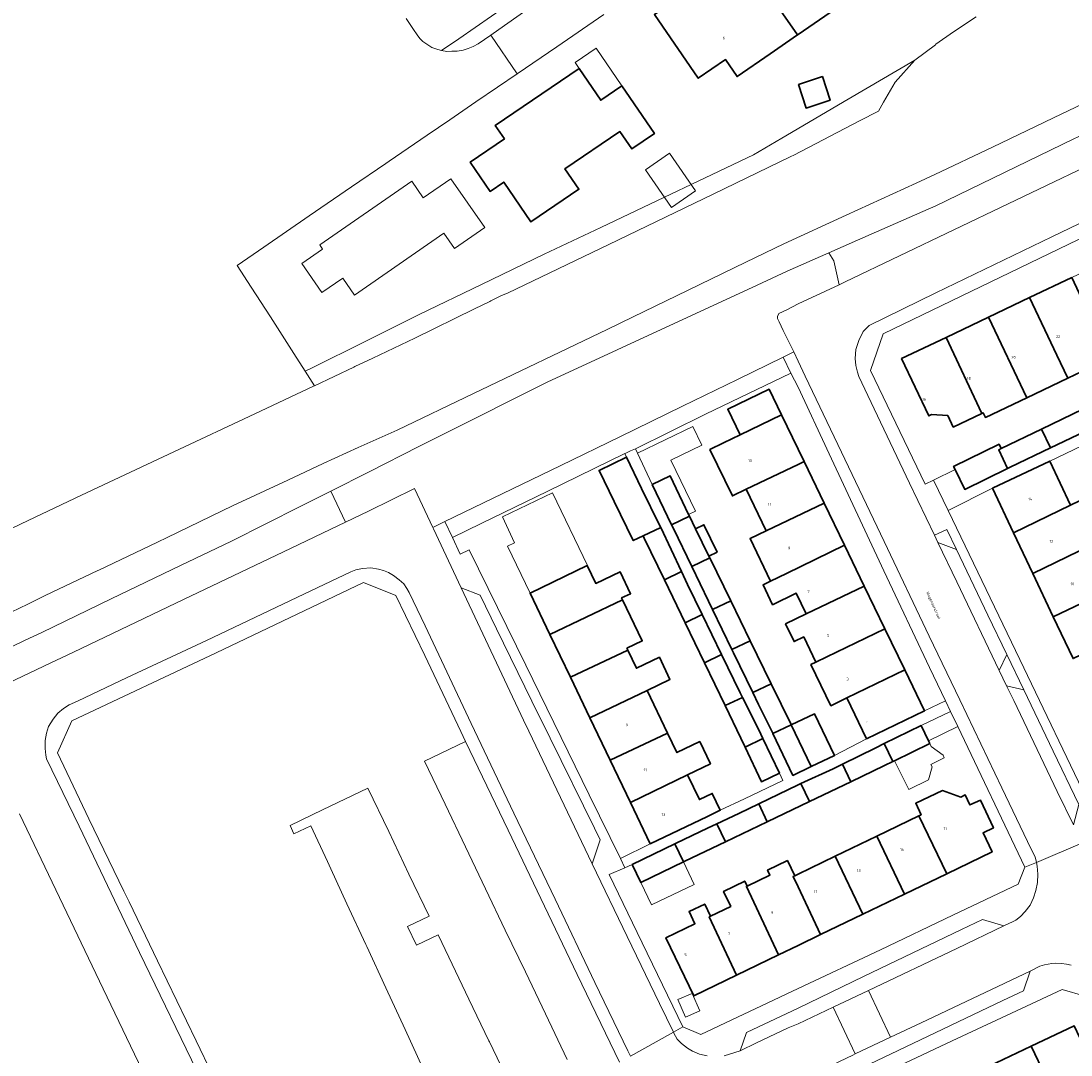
# Model space of a CAD drawing. Header units: metres. Extents: x 73718 to 76933, y 443658 to 446696.
# Tile 45 of 153: x 74399 to 74535, y 445512 to 445646. Entities that reach past the tile are written whole.
import ezdxf
from ezdxf.enums import TextEntityAlignment as Align

# ---------------------------------------------------------------- set-up
doc = ezdxf.new("R2010")
doc.units = ezdxf.units.M
for name, color, linetype, lineweight in [('B-WE-GR-BEPLANTING_CULTUUR_HEESTERS-GV', 90, 'Continuous', 18), ('B-WE-OG-BEBOUWING-GV', 7, 'Continuous', 35), ('B-WE-OG-BEBOUWING-T18', 10, 'Continuous', 18), ('B-WE-OG-BEBOUWING_LUIFEL-GV', 7, 'Continuous', 18), ('B-WE-OG-BEBOUWING_OVERBOUWING-GV', 7, 'Continuous', 18), ('B-WE-OG-TERREIN_BEGROEID-GV', 7, 'Continuous', 18), ('B-WE-OG-TERREIN_ERF-GV', 7, 'Continuous', 18), ('B-WE-OG-TERREIN_OEVER-GV', 7, 'Continuous', 18), ('B-WE-OG-TOPOGRAFIE-T18', 10, 'Continuous', 18), ('B-WE-OG-WATER_SLOOT-GV', 120, 'Continuous', 18), ('B-WE-VH-GESLOTENVERHARDING_ASFALT-GV', 10, 'Continuous', 18), ('B-WE-VH-OPENVERHARDING-GV', 30, 'Continuous', 18), ('B-WE-VH-OPENVERHARDING_BETONSTRAATSTEEN-GV', 30, 'Continuous', 18), ('B-WE-VH-OPENVERHARDING_STRAATBAKSTEEN-GV', 30, 'Continuous', 18), ('B-WE-VH-OPENVERHARDING_TEGEL-GV', 30, 'Continuous', 18)]:
    doc.layers.add(name, color=color, linetype=linetype, lineweight=lineweight)
doc.styles.add('NLCS-ISO-M200-T18', font='NLCS-ISO.ttf', dxfattribs={"height": 0.36})

msp = doc.modelspace()

# ---------------------------------------------------------------- linework, layer by layer
at = {"layer": 'B-WE-GR-BEPLANTING_CULTUUR_HEESTERS-GV', "flags": 128}
for points in [[(74439.369, 445585.067), (74441.283, 445581.043), (74444.243, 445582.462), (74450.236, 445585.391), (74452.602, 445580.346), (74454.157, 445581.097), (74460.338, 445584.083), (74469.202, 445588.375), (74476.858, 445592.107), (74485.01, 445596.093), (74492.122, 445599.544), (74498.067, 445602.455), (74498.495, 445602.664), (74499.448, 445603.148), (74498.976, 445604.101), (74498.061, 445605.916), (74497.539, 445607.032), (74497.347, 445607.477), (74497.335, 445607.706), (74497.498, 445608.099), (74498.528, 445608.596), (74500, 445609.373), (74505.322, 445611.843), (74504.636, 445614.954), (74503.997, 445615.986), (74498.565, 445613.594), (74494.674, 445611.797), (74485.596, 445607.604), (74476.517, 445603.41), (74467.439, 445599.217), (74462.01, 445596.481), (74459.164, 445595.046), (74450.806, 445590.833), (74444.333, 445587.57)], [(74517.711, 445579.318), (74518.145, 445578.407), (74518.147, 445578.406), (74520.559, 445577.466), (74519.305, 445580.082)], [(74526.086, 445561.775), (74527.06, 445559.778), (74529.289, 445559.273), (74527.089, 445563.852)]]:
    msp.add_lwpolyline(points, close=True, dxfattribs=at)
at = {"layer": 'B-WE-OG-BEBOUWING-GV', "flags": 128}
for points in [[(74499.947, 445644.282), (74500, 445644.319), (74504.868, 445647.666), (74502.674, 445650.857), (74507.889, 445654.443), (74509.132, 445652.636), (74513.835, 445655.87), (74512.592, 445657.677), (74507.503, 445665.077), (74500, 445659.918), (74497.349, 445658.095), (74499.873, 445654.424), (74494.904, 445651.007), (74495.567, 445650.043), (74495.809, 445650.209)], [(74499.947, 445644.282), (74495.809, 445650.209), (74495.567, 445650.043), (74492.977, 445648.262), (74492.28, 445649.276), (74491.841, 445648.974), (74489.436, 445652.472), (74481.364, 445646.921), (74487.052, 445638.649), (74490.572, 445641.069), (74492.082, 445638.874), (74496.369, 445641.822)], [(74461.895, 445630.781), (74457.455, 445627.76), (74460.037, 445623.965), (74461.815, 445625.174), (74465.329, 445620.006), (74471.556, 445624.24), (74469.751, 445626.895), (74476.871, 445631.736), (74478.447, 445629.478), (74481.355, 445631.456), (74477.14, 445637.652), (74474.403, 445635.79), (74471.595, 445639.918), (74460.714, 445632.517)], [(74500.042, 445637.845), (74501.042, 445634.778), (74504.162, 445635.796), (74503.162, 445638.862)], [(74540.461, 445602.309), (74539.033, 445605.31), (74535.529, 445612.774), (74530.051, 445610.168), (74533.591, 445602.721), (74535.018, 445599.72)], [(74533.591, 445602.721), (74530.051, 445610.168), (74524.69, 445607.618), (74529.662, 445597.173), (74535.018, 445599.72)], [(74519.218, 445605.015), (74523.842, 445595.143), (74524.016, 445595.226), (74524.303, 445594.623), (74529.662, 445597.173), (74524.69, 445607.618)], [(74519.218, 445605.015), (74513.426, 445602.26), (74516.968, 445594.814), (74517.328, 445594.985), (74519.422, 445594.876), (74520.134, 445593.379), (74523.842, 445595.143)], [(74497.841, 445594.958), (74496.237, 445598.28), (74490.881, 445595.693), (74492.486, 445592.371)], [(74531.598, 445593.106), (74532.762, 445590.661), (74538.103, 445593.23), (74536.941, 445595.675)], [(74488.569, 445590.48), (74491.485, 445584.443), (74493.248, 445585.294), (74500, 445588.524), (74500.771, 445588.893), (74500, 445590.488), (74497.841, 445594.958), (74492.486, 445592.371), (74490.332, 445591.331)], [(74531.598, 445593.106), (74526.349, 445590.581), (74526.047, 445590.436), (74527.196, 445587.983), (74527.531, 445588.145), (74532.762, 445590.661)], [(74526.349, 445590.581), (74526.081, 445591.132), (74520.182, 445588.268), (74520.385, 445587.85), (74521.632, 445585.281), (74527.196, 445587.983), (74526.047, 445590.436)], [(74482.075, 445580.557), (74479.682, 445585.412), (74477.741, 445589.472), (74474.19, 445587.754), (74476.144, 445583.716), (74478.607, 445578.626), (74479.918, 445579.246), (74479.92, 445579.247), (74482.187, 445580.319)], [(74493.248, 445585.294), (74495.858, 445579.891), (74503.374, 445583.503), (74500.771, 445588.893), (74500, 445588.524)], [(74525.209, 445585.431), (74527.944, 445579.658), (74535.363, 445583.246), (74532.656, 445588.959)], [(74481.069, 445585.935), (74483.596, 445580.677), (74485.919, 445581.788), (74485.804, 445582.028), (74483.39, 445587.05)], [(74496.441, 445573.366), (74498.519, 445574.382), (74506.01, 445578.046), (74503.374, 445583.503), (74495.858, 445579.891), (74493.773, 445578.889)], [(74537.879, 445577.934), (74540.216, 445579.051), (74539.982, 445580.278), (74538.586, 445583.211), (74537.694, 445584.374), (74535.363, 445583.246), (74527.944, 445579.658), (74530.445, 445574.38)], [(74486.219, 445575.258), (74488.553, 445576.38), (74488.438, 445576.616), (74486.704, 445580.17), (74485.919, 445581.788), (74483.596, 445580.677), (74483.831, 445580.188)], [(74489.522, 445577.145), (74487.789, 445580.699), (74486.704, 445580.17), (74488.438, 445576.616)], [(74482.664, 445573.554), (74484.884, 445574.617), (74482.187, 445580.319), (74479.92, 445579.247), (74480.051, 445578.971)], [(74496.441, 445573.366), (74495.46, 445572.886), (74496.701, 445570.317), (74499.771, 445571.79), (74501.062, 445569.117), (74508.58, 445572.725), (74506.01, 445578.046), (74498.519, 445574.382)], [(74540.549, 445572.297), (74537.879, 445577.934), (74530.445, 445574.38), (74533.113, 445568.748)], [(74472.64, 445575.399), (74465.225, 445571.825), (74467.804, 445566.44), (74477.223, 445570.949), (74477.109, 445571.188), (74478.264, 445571.741), (74476.895, 445574.58), (74473.753, 445573.075), (74472.649, 445575.38)], [(74491.259, 445570.831), (74488.553, 445576.38), (74486.219, 445575.258), (74488.392, 445570.772), (74488.917, 445569.685)], [(74485.352, 445567.979), (74487.57, 445569.035), (74485.671, 445572.953), (74484.884, 445574.617), (74482.664, 445573.554)], [(74502.324, 445562.863), (74503.751, 445563.551), (74511.263, 445567.172), (74508.58, 445572.725), (74501.062, 445569.117), (74498.373, 445567.818), (74499.479, 445565.53), (74500.741, 445566.14)], [(74533.113, 445568.748), (74535.681, 445563.328), (74543.116, 445566.879), (74541.845, 445569.54), (74540.549, 445572.297)], [(74477.894, 445564.429), (74477.786, 445564.654), (74479.784, 445565.605), (74477.223, 445570.949), (74467.804, 445566.44), (74470.461, 445560.892)], [(74491.259, 445570.831), (74488.917, 445569.685), (74491.423, 445564.49), (74493.795, 445565.629)], [(74487.861, 445562.778), (74490.085, 445563.847), (74487.57, 445569.035), (74485.352, 445567.979)], [(74506.33, 445558.211), (74513.839, 445561.839), (74511.263, 445567.172), (74503.751, 445563.551), (74502.324, 445562.863), (74501.672, 445562.549), (74504.252, 445557.207)], [(74496.51, 445560.061), (74493.795, 445565.629), (74491.423, 445564.49), (74491.633, 445564.057), (74494.117, 445558.908)], [(74477.894, 445564.429), (74470.461, 445560.892), (74472.985, 445555.622), (74480.403, 445559.19), (74483.379, 445560.621), (74482.002, 445563.496), (74479.024, 445562.07)], [(74487.861, 445562.778), (74490.546, 445557.21), (74492.796, 445558.275), (74492.495, 445558.876), (74490.085, 445563.847)], [(74513.839, 445561.839), (74506.33, 445558.211), (74508.893, 445552.905), (74516.402, 445556.532)], [(74475.613, 445550.135), (74483.052, 445553.659), (74480.403, 445559.19), (74472.985, 445555.622)], [(74496.742, 445553.579), (74499.113, 445554.724), (74499.099, 445554.753), (74496.51, 445560.061), (74494.117, 445558.908), (74494.873, 445557.342), (74496.723, 445553.618)], [(74490.546, 445557.21), (74492.591, 445552.97), (74493.127, 445551.833), (74495.436, 445552.948), (74494.902, 445554.065), (74492.796, 445558.275)], [(74499.113, 445554.724), (74501.707, 445549.297), (74504.72, 445550.737), (74502.126, 445556.164)], [(74501.707, 445549.297), (74499.113, 445554.724), (74496.742, 445553.579), (74499.331, 445548.162)], [(74485.655, 445548.225), (74488.628, 445549.661), (74487.251, 445552.536), (74484.273, 445551.11), (74483.052, 445553.659), (74475.613, 445550.135), (74478.242, 445544.646)], [(74511.18, 445552.286), (74512.3, 445549.957), (74512.523, 445550.066), (74517.089, 445552.291), (74516.917, 445552.644), (74515.956, 445554.614)], [(74495.436, 445552.948), (74493.127, 445551.833), (74495.252, 445547.321), (74497.588, 445548.442)], [(74505.774, 445549.623), (74506.859, 445547.34), (74511.213, 445549.427), (74512.3, 445549.957), (74511.18, 445552.286), (74510.08, 445551.75)], [(74500.35, 445547.094), (74501.463, 445544.753), (74506.859, 445547.34), (74505.774, 445549.623), (74504.533, 445549.01)], [(74485.655, 445548.225), (74478.242, 445544.646), (74480.813, 445539.278), (74488.237, 445542.834), (74489.9, 445543.632), (74488.858, 445545.807), (74487.195, 445545.01)], [(74500.35, 445547.094), (74500, 445546.934), (74494.898, 445544.467), (74496, 445542.135), (74501.463, 445544.753)], [(74515.683, 445542.917), (74519.301, 445535.391), (74525.175, 445538.223), (74524.01, 445540.699), (74525.355, 445541.332), (74523.653, 445544.951), (74522.308, 445544.319), (74521.7, 445545.612), (74521.139, 445545.348), (74518.761, 445546.178), (74515.266, 445544.535), (74515.963, 445543.052)], [(74489.469, 445541.861), (74490.565, 445539.53), (74496, 445542.135), (74494.898, 445544.467), (74492.334, 445543.227)], [(74510.216, 445540.28), (74513.802, 445532.738), (74519.301, 445535.391), (74515.683, 445542.917)], [(74484.019, 445539.261), (74485.12, 445536.92), (74485.312, 445537.012), (74490.565, 445539.53), (74489.469, 445541.861), (74488.262, 445541.285), (74484.19, 445539.343)], [(74508.408, 445530.136), (74513.802, 445532.738), (74510.216, 445540.28), (74504.824, 445537.678)], [(74478.465, 445536.588), (74479.587, 445534.257), (74485.12, 445536.92), (74484.019, 445539.261)], [(74493.394, 445533.789), (74493.288, 445533.739), (74497.465, 445524.856), (74500, 445526.079), (74502.924, 445527.49), (74500, 445533.675), (74499.355, 445535.04), (74499.56, 445535.139), (74498.616, 445537.096), (74496.043, 445535.855), (74496.351, 445535.216)], [(74508.408, 445530.136), (74504.824, 445537.678), (74500, 445535.351), (74499.56, 445535.139), (74499.355, 445535.04), (74500, 445533.675), (74502.924, 445527.49)], [(74493.394, 445533.789), (74493.085, 445534.428), (74490.327, 445533.097), (74491.272, 445531.14), (74488.647, 445529.873), (74488.474, 445529.79), (74492.03, 445522.234), (74497.465, 445524.856), (74493.288, 445533.739)], [(74492.03, 445522.234), (74488.474, 445529.79), (74488.647, 445529.873), (74487.884, 445531.455), (74485.86, 445530.478), (74486.623, 445528.897), (74482.861, 445527.082), (74486.49, 445519.561)], [(74530.255, 445512.997), (74533.959, 445505.225), (74539.505, 445507.847), (74535.826, 445515.63)], [(74528.519, 445502.654), (74533.959, 445505.225), (74530.255, 445512.997), (74524.816, 445510.425)]]:
    msp.add_lwpolyline(points, close=True, dxfattribs=at)
at = {"layer": 'B-WE-OG-BEBOUWING_LUIFEL-GV', "flags": 128}
for points in [[(74473.801, 445642.56), (74471.064, 445640.699), (74471.595, 445639.918), (74474.403, 445635.79), (74477.14, 445637.652)], [(74481.069, 445585.935), (74483.39, 445587.05), (74485.804, 445582.028), (74486.697, 445582.457), (74483.511, 445589.085), (74487.504, 445591.004), (74486.325, 445593.456), (74479.154, 445590.004)], [(74520.735, 445554.506), (74519.789, 445556.445), (74515.956, 445554.614), (74516.917, 445552.644)], [(74514.352, 445546.312), (74516.916, 445547.592), (74517.38, 445549.272), (74517.226, 445549.579), (74518.973, 445550.454), (74518.809, 445550.78), (74517.274, 445551.912), (74517.088, 445552.292), (74512.523, 445550.066)], [(74479.587, 445534.257), (74480.989, 445531.345), (74486.522, 445534.008), (74485.12, 445536.92)]]:
    msp.add_lwpolyline(points, close=True, dxfattribs=at)
at = {"layer": 'B-WE-OG-BEBOUWING_OVERBOUWING-GV', "flags": 128}
for points in [[(74483.303, 445628.93), (74480.185, 445626.755), (74483.595, 445621.867), (74486.713, 445624.042)], [(74486.277, 445519.863), (74484.413, 445519.049), (74485.406, 445516.777), (74487.27, 445517.591)]]:
    msp.add_lwpolyline(points, close=True, dxfattribs=at)
at = {"layer": 'B-WE-OG-TERREIN_BEGROEID-GV', "flags": 128}
msp.add_lwpolyline([(74503.997, 445615.986), (74504.636, 445614.954), (74505.322, 445611.843), (74506.116, 445612.211), (74527.267, 445622.33), (74542.259, 445629.537), (74554.755, 445635.517), (74554.578, 445636.778), (74554.818, 445638.27), (74556.197, 445639.668), (74555.244, 445639.256), (74546.066, 445635.285), (74536.888, 445631.314), (74535.788, 445630.781), (74526.788, 445626.42), (74517.789, 445622.06), (74516.869, 445621.655), (74507.717, 445617.624)], close=True, dxfattribs=at)
at = {"layer": 'B-WE-OG-TERREIN_ERF-GV', "flags": 128}
for points in [[(74499.947, 445644.282), (74496.369, 445641.822), (74492.082, 445638.874), (74490.572, 445641.069), (74487.052, 445638.649), (74481.364, 445646.921), (74489.436, 445652.472), (74491.841, 445648.974), (74492.28, 445649.276), (74492.977, 445648.262), (74495.567, 445650.043), (74494.904, 445651.007), (74499.873, 445654.424), (74497.349, 445658.095), (74500, 445659.918), (74507.503, 445665.077), (74512.592, 445657.677), (74513.835, 445655.87), (74509.132, 445652.636), (74507.889, 445654.443), (74502.674, 445650.857), (74504.868, 445647.666), (74500, 445644.319)], [(74477.14, 445637.652), (74481.355, 445631.456), (74478.447, 445629.478), (74476.871, 445631.736), (74469.751, 445626.895), (74471.556, 445624.24), (74465.329, 445620.006), (74461.815, 445625.174), (74460.037, 445623.965), (74457.455, 445627.76), (74461.895, 445630.781), (74460.714, 445632.517), (74471.595, 445639.918), (74474.403, 445635.79)], [(74500.042, 445637.845), (74503.162, 445638.862), (74504.162, 445635.796), (74501.042, 445634.778)], [(74440.92, 445612.709), (74438.207, 445610.83), (74435.594, 445614.603), (74438.307, 445616.482), (74437.931, 445617.025), (74449.87, 445625.289), (74451.372, 445623.119), (74454.963, 445625.605), (74459.349, 445619.269), (74455.414, 445616.545), (74454.037, 445618.535), (74442.446, 445610.506)], [(74553.264, 445603.527), (74553.045, 445603.988), (74558.746, 445606.703), (74558.975, 445606.222), (74562.802, 445608.016), (74554.123, 445626.277), (74511.029, 445605.456), (74509.395, 445600.693), (74516.471, 445585.961), (74517.568, 445586.49), (74520.385, 445587.85), (74520.182, 445588.268), (74526.081, 445591.132), (74526.349, 445590.581), (74531.598, 445593.106), (74536.941, 445595.675), (74542.337, 445598.271), (74547.783, 445600.891)], [(74535.018, 445599.72), (74529.662, 445597.173), (74524.303, 445594.623), (74524.016, 445595.226), (74523.842, 445595.143), (74520.134, 445593.379), (74519.422, 445594.876), (74517.328, 445594.985), (74516.968, 445594.814), (74513.426, 445602.26), (74519.218, 445605.015), (74524.69, 445607.618), (74530.051, 445610.168), (74535.529, 445612.774), (74540.895, 445615.327), (74546.439, 445617.964), (74552.275, 445620.74), (74555.817, 445613.294), (74549.989, 445610.522), (74544.446, 445607.885), (74539.033, 445605.31), (74540.461, 445602.309)], [(74478.892, 445590.56), (74479.154, 445590.004), (74481.069, 445585.935), (74483.39, 445587.05), (74485.804, 445582.028), (74485.919, 445581.788), (74486.704, 445580.17), (74487.789, 445580.699), (74489.522, 445577.145), (74488.438, 445576.616), (74488.553, 445576.38), (74491.259, 445570.831), (74493.795, 445565.629), (74496.51, 445560.061), (74499.099, 445554.753), (74499.113, 445554.724), (74502.126, 445556.164), (74504.72, 445550.737), (74508.893, 445552.905), (74506.33, 445558.211), (74504.252, 445557.207), (74501.672, 445562.549), (74502.324, 445562.863), (74500.741, 445566.14), (74499.479, 445565.53), (74498.373, 445567.818), (74501.062, 445569.117), (74499.771, 445571.79), (74496.701, 445570.317), (74495.46, 445572.886), (74496.441, 445573.366), (74493.773, 445578.889), (74495.858, 445579.891), (74493.248, 445585.294), (74491.485, 445584.443), (74488.569, 445590.48), (74490.332, 445591.331), (74492.486, 445592.371), (74490.881, 445595.693), (74496.237, 445598.28), (74497.841, 445594.958), (74500, 445590.488), (74500.771, 445588.893), (74503.374, 445583.503), (74506.01, 445578.046), (74508.58, 445572.725), (74511.263, 445567.172), (74513.839, 445561.839), (74516.402, 445556.532), (74519.116, 445557.83), (74517.058, 445562.161), (74511.125, 445574.694), (74504.021, 445589.881), (74500, 445598.547), (74499.082, 445600.379), (74487.997, 445595.031)], [(74476.968, 445537.39), (74480.813, 445539.278), (74478.242, 445544.646), (74475.613, 445550.135), (74472.985, 445555.622), (74470.461, 445560.892), (74467.804, 445566.44), (74465.225, 445571.825), (74462.308, 445577.915), (74463.197, 445578.341), (74461.641, 445581.717), (74468.12, 445584.82), (74472.666, 445575.389), (74472.649, 445575.38), (74473.753, 445573.075), (74476.895, 445574.58), (74478.264, 445571.741), (74477.109, 445571.188), (74477.223, 445570.949), (74479.784, 445565.605), (74477.786, 445564.654), (74477.894, 445564.429), (74479.024, 445562.07), (74482.002, 445563.496), (74483.379, 445560.621), (74480.403, 445559.19), (74483.052, 445553.659), (74484.273, 445551.11), (74487.251, 445552.536), (74488.628, 445549.661), (74485.655, 445548.225), (74487.195, 445545.01), (74488.858, 445545.807), (74489.9, 445543.632), (74493.031, 445545.134), (74498.02, 445547.501), (74497.588, 445548.442), (74495.252, 445547.321), (74493.127, 445551.833), (74492.591, 445552.97), (74490.546, 445557.21), (74487.861, 445562.778), (74485.352, 445567.979), (74482.664, 445573.554), (74480.051, 445578.971), (74479.92, 445579.247), (74479.918, 445579.246), (74478.607, 445578.626), (74476.144, 445583.716), (74474.19, 445587.754), (74477.741, 445589.472), (74477.522, 445589.93), (74467.54, 445585.045), (74458.868, 445580.843), (74455.147, 445579.048), (74456.153, 445576.852), (74457.322, 445577.424), (74464.668, 445562.46), (74472.906, 445545.653)], [(74485.059, 445515.504), (74487.384, 445514.503), (74500, 445520.501), (74510.695, 445525.515), (74520.096, 445530.015), (74528.57, 445534.02), (74529.433, 445536.229), (74520.735, 445554.506), (74519.789, 445556.445), (74515.956, 445554.614), (74516.917, 445552.644), (74517.089, 445552.291), (74512.523, 445550.066), (74512.3, 445549.957), (74511.213, 445549.427), (74506.859, 445547.34), (74501.463, 445544.753), (74496, 445542.135), (74490.565, 445539.53), (74485.312, 445537.012), (74485.12, 445536.92), (74479.587, 445534.257), (74478.465, 445536.588), (74477.51, 445536.165), (74475.509, 445535.28), (74479.138, 445527.777)], [(74492.03, 445522.234), (74486.49, 445519.561), (74482.861, 445527.082), (74486.623, 445528.897), (74485.86, 445530.478), (74487.884, 445531.455), (74488.647, 445529.873), (74491.272, 445531.14), (74490.327, 445533.097), (74493.085, 445534.428), (74493.394, 445533.789), (74496.351, 445535.216), (74496.043, 445535.855), (74498.616, 445537.096), (74499.56, 445535.139), (74500, 445535.351), (74504.824, 445537.678), (74510.216, 445540.28), (74515.683, 445542.917), (74515.963, 445543.052), (74515.266, 445544.535), (74518.761, 445546.178), (74521.139, 445545.348), (74521.7, 445545.612), (74522.308, 445544.319), (74523.653, 445544.951), (74525.355, 445541.332), (74524.01, 445540.699), (74525.175, 445538.223), (74519.301, 445535.391), (74513.802, 445532.738), (74508.408, 445530.136), (74502.924, 445527.49), (74500, 445526.079), (74497.465, 445524.856)]]:
    msp.add_lwpolyline(points, close=True, dxfattribs=at)
for points in [[(74449.142, 445646.395), (74450.083, 445644.996), (74450.567, 445644.276), (74450.91, 445643.819), (74451.293, 445643.413), (74451.813, 445643.058), (74452.501, 445642.652), (74453.263, 445642.36), (74453.748, 445642.248), (74453.75, 445642.249), (74455.979, 445643.749), (74462.327, 445648.19)], [(74474.804, 445646.923), (74468.698, 445642.737), (74463.536, 445639.233), (74460.993, 445637.506), (74458.187, 445635.572), (74454.82, 445633.264), (74451.876, 445631.245), (74446.929, 445627.877), (74446.494, 445627.581), (74442.038, 445624.565), (74436.566, 445620.786), (74430.688, 445616.739), (74427.207, 445614.358), (74429.043, 445611.517), (74431.537, 445607.659), (74434.578, 445602.912), (74436.053, 445600.606), (74436.881, 445601), (74443.82, 445604.47), (74450.828, 445607.974), (74458.907, 445611.871), (74467.068, 445615.807), (74474.387, 445619.276), (74481.779, 445622.78), (74487.957, 445625.727), (74494.198, 445628.703), (74497.898, 445630.878), (74506.52, 445635.944), (74515.141, 445641.011), (74517.824, 445642.981), (74517.88, 445643.057), (74520.151, 445644.678), (74523.105, 445646.627)], [(74539.973, 445592.454), (74532.656, 445588.959), (74535.363, 445583.246), (74537.694, 445584.374)], [(74535.681, 445563.328), (74533.113, 445568.748), (74530.445, 445574.38), (74527.944, 445579.658), (74525.209, 445585.431), (74519.471, 445582.547), (74528.759, 445563.18), (74537.92, 445544.161)], [(74476.831, 445510.921), (74471.355, 445522.331), (74462.392, 445541.054), (74456.865, 445552.568), (74451.51, 445550.018), (74454.193, 445544.413), (74456.843, 445538.874), (74459.441, 445533.446), (74462.008, 445528.083), (74464.612, 445522.643), (74467.212, 445517.209), (74470.042, 445511.296)], [(74462.413, 445508.408), (74459.949, 445513.556), (74459.882, 445513.696), (74457.284, 445519.124), (74454.688, 445524.548), (74453.3, 445527.448), (74450.48, 445526.099), (74449.309, 445528.546), (74452.129, 445529.895), (74449.515, 445535.357), (74446.882, 445540.858), (74444.178, 445546.508), (74438.288, 445543.69), (74434.085, 445541.666), (74434.594, 445540.579), (74436.799, 445541.599), (74438.93, 445536.99), (74439.383, 445536.01), (74441.469, 445531.497), (74443.905, 445526.226), (74444.027, 445525.961), (74446.506, 445520.596), (74449.021, 445515.155), (74451.542, 445509.699)], [(74537.26, 445519.505), (74534.274, 445520.368), (74528.99, 445517.889), (74520.009, 445513.681), (74506.137, 445507.147), (74500, 445504.206), (74498.399, 445503.505), (74495.808, 445502.308), (74495.172, 445501.977), (74494.905, 445501.811), (74497.04, 445497.294), (74500, 445498.693), (74502.764, 445500), (74503.046, 445500.133), (74508.533, 445502.727), (74513.947, 445505.287), (74519.453, 445507.889), (74524.816, 445510.425), (74530.255, 445512.997), (74535.826, 445515.63)]]:
    msp.add_lwpolyline(points, dxfattribs=at)
at = {"layer": 'B-WE-OG-TERREIN_OEVER-GV', "flags": 128}
msp.add_lwpolyline([(74436.053, 445600.606), (74437.244, 445598.744), (74442.338, 445601.141), (74442.488, 445601.211), (74444.836, 445602.324), (74450.285, 445604.906), (74458.009, 445608.71), (74459.984, 445609.682), (74460.136, 445609.757), (74461.533, 445610.445), (74462.316, 445610.741), (74475.447, 445617.08), (74488.978, 445623.613), (74499.056, 445628.479), (74499.462, 445628.675), (74507.991, 445633.12), (74510.417, 445634.384), (74511.105, 445635.532), (74512.602, 445638.129), (74515.141, 445641.011), (74506.52, 445635.944), (74497.898, 445630.878), (74494.198, 445628.703), (74487.957, 445625.727), (74481.779, 445622.78), (74474.387, 445619.276), (74467.068, 445615.807), (74458.907, 445611.871), (74450.828, 445607.974), (74443.82, 445604.47), (74436.881, 445601)], close=True, dxfattribs=at)
for points in [[(74543.857, 445638.629), (74534.234, 445634.033), (74525.211, 445629.723), (74517.756, 445626.163), (74515.312, 445625.038), (74506.229, 445620.859), (74498.145, 445617.14), (74493.237, 445614.759), (74484.241, 445610.396), (74478.625, 445607.671), (74475.25, 445606.054), (74457.879, 445597.727), (74447.965, 445592.975), (74442.921, 445590.7), (74438.375, 445588.65), (74433.792, 445586.496), (74426.624, 445583.126), (74418.13, 445579.025), (74416.895, 445578.429), (74409.273, 445574.805), (74409.131, 445574.738), (74402.316, 445571.515), (74400.051, 445570.401), (74396.819, 445568.811)], [(74392.847, 445562.391), (74399.711, 445565.693), (74401.859, 445566.726), (74410.87, 445571.061), (74419.882, 445575.396), (74426.474, 445578.567), (74435.404, 445583.068), (74439.369, 445585.067), (74444.333, 445587.57), (74450.806, 445590.833), (74459.164, 445595.046), (74462.01, 445596.481), (74467.439, 445599.217), (74476.517, 445603.41), (74485.596, 445607.604), (74494.674, 445611.797), (74498.565, 445613.594), (74503.997, 445615.986), (74507.717, 445617.624), (74516.869, 445621.655), (74517.789, 445622.06), (74526.788, 445626.42), (74535.788, 445630.781)]]:
    msp.add_lwpolyline(points, dxfattribs=at)
at = {"layer": 'B-WE-OG-WATER_SLOOT-GV', "flags": 128}
for points in [[(74523.105, 445646.627), (74520.151, 445644.678), (74517.88, 445643.057), (74517.824, 445642.981), (74515.141, 445641.011), (74512.602, 445638.129), (74511.105, 445635.532), (74510.417, 445634.384), (74507.991, 445633.12), (74499.462, 445628.675), (74499.056, 445628.479), (74488.978, 445623.613), (74475.447, 445617.08), (74462.316, 445610.741), (74461.533, 445610.445), (74460.136, 445609.757), (74459.984, 445609.682), (74458.009, 445608.71), (74450.285, 445604.906), (74444.836, 445602.324), (74442.488, 445601.211), (74442.338, 445601.141), (74437.244, 445598.744), (74437.115, 445598.683), (74428.767, 445594.756), (74419.719, 445590.499), (74407.038, 445584.534), (74400.087, 445581.264), (74398.04, 445580.259)], [(74396.819, 445568.811), (74400.051, 445570.401), (74402.316, 445571.515), (74409.131, 445574.738), (74409.273, 445574.805), (74416.895, 445578.429), (74418.13, 445579.025), (74426.624, 445583.126), (74433.792, 445586.496), (74438.375, 445588.65), (74442.921, 445590.7), (74447.965, 445592.975), (74457.879, 445597.727), (74475.25, 445606.054), (74478.625, 445607.671), (74484.241, 445610.396), (74493.237, 445614.759), (74498.145, 445617.14), (74506.229, 445620.859), (74515.312, 445625.038), (74517.756, 445626.163), (74525.211, 445629.723), (74534.234, 445634.033), (74543.857, 445638.629)]]:
    msp.add_lwpolyline(points, dxfattribs=at)
at = {"layer": 'B-WE-VH-GESLOTENVERHARDING_ASFALT-GV', "flags": 128}
for points in [[(74542.259, 445629.537), (74527.267, 445622.33), (74506.116, 445612.211), (74505.322, 445611.843), (74500, 445609.373), (74498.528, 445608.596), (74497.498, 445608.099), (74497.335, 445607.706), (74497.347, 445607.477), (74497.539, 445607.032), (74498.061, 445605.916), (74498.976, 445604.101), (74499.448, 445603.148), (74500, 445601.905), (74500.908, 445599.965), (74505.177, 445591.114), (74511.163, 445578.505), (74517.02, 445566.211), (74520.983, 445557.945), (74526.434, 445546.528), (74529.777, 445539.558), (74530.755, 445537.538), (74530.881, 445537.069), (74530.919, 445536.863), (74536.891, 445539.408)], [(74535.751, 445541.735), (74533.626, 445546.075), (74527.997, 445557.858), (74527.06, 445559.778), (74526.086, 445561.775), (74520.601, 445573.275), (74518.145, 445578.407), (74517.711, 445579.318), (74514.478, 445586.076), (74509.065, 445597.467), (74507.87, 445599.955), (74507.692, 445600.489), (74507.501, 445601.352), (74507.413, 445602.292), (74507.514, 445603.447), (74507.869, 445604.603), (74508.467, 445605.76), (74509.077, 445606.434), (74509.229, 445606.572), (74517.88, 445610.793), (74532.908, 445618.052), (74552.778, 445627.61)], [(74422.634, 445508.45), (74414.536, 445525.179), (74406.706, 445541.566), (74402.491, 445550.313), (74402.402, 445550.782), (74402.3, 445551.632), (74402.298, 445552.674), (74402.487, 445553.652), (74402.754, 445554.492), (74403.35, 445555.457), (74403.971, 445556.245), (74404.683, 445556.843), (74405.432, 445557.302), (74406.498, 445557.811), (74412.948, 445560.842), (74423.259, 445565.669), (74436.77, 445572.126), (74441.99, 445574.597), (74442.638, 445574.826), (74443.489, 445575.005), (74444.581, 445575.097), (74445.547, 445574.933), (74446.195, 445574.755), (74446.842, 445574.489), (74447.517, 445574.097), (74448.255, 445573.538), (74448.827, 445573.005), (74449.247, 445572.423), (74449.527, 445571.876), (74451.601, 445567.586), (74457.562, 445554.906), (74463.1, 445543.239), (74468.486, 445532.07), (74473.644, 445521.281), (74477.895, 445512.407), (74478.246, 445511.709), (74481.593, 445513.574), (74483.824, 445514.816), (74482.032, 445518.56), (74477.804, 445527.255), (74473.294, 445536.69), (74465.059, 445553.887), (74464.371, 445555.334), (74456.3, 445572.511), (74452.694, 445580.15), (74452.602, 445580.346), (74450.236, 445585.391), (74444.243, 445582.462), (74441.283, 445581.043), (74433.221, 445577.178), (74420.244, 445570.974), (74405.982, 445564.162), (74402.947, 445562.723), (74392.091, 445557.576)], [(74398.967, 445543.157), (74403.691, 445533.32), (74409.854, 445520.449), (74415.43, 445508.833)], [(74536.891, 445539.408), (74530.919, 445536.863), (74531.009, 445536.369), (74531.111, 445535.341), (74531.047, 445534.275), (74530.857, 445533.195), (74530.565, 445532.28), (74530.095, 445531.302), (74529.46, 445530.476), (74528.862, 445529.841), (74528.24, 445529.358), (74527.896, 445529.193), (74526.702, 445528.618), (74520.592, 445525.672), (74509.134, 445520.256), (74512.004, 445514.172), (74515.968, 445516.042), (74530.119, 445522.749), (74531.377, 445523.39), (74531.987, 445523.554), (74532.445, 445523.669), (74532.915, 445523.759), (74533.41, 445523.797), (74534.172, 445523.759), (74534.82, 445523.67), (74535.456, 445523.531)], [(74507.101, 445511.859), (74507.429, 445512.014), (74504.567, 445518.08), (74500, 445515.903), (74498.716, 445515.381), (74494.589, 445513.445), (74492.479, 445512.424), (74490.423, 445511.738)], [(74488.201, 445511.735), (74487.209, 445511.962), (74486.293, 445512.342), (74485.633, 445512.748), (74484.883, 445513.357), (74484.297, 445513.928), (74483.891, 445514.677), (74483.824, 445514.816), (74481.593, 445513.574), (74478.246, 445511.709)]]:
    msp.add_lwpolyline(points, dxfattribs=at)
msp.add_lwpolyline([(74512.004, 445514.172), (74509.134, 445520.256), (74504.567, 445518.08), (74507.429, 445512.014)], close=True, dxfattribs=at)
at = {"layer": 'B-WE-VH-OPENVERHARDING-GV', "flags": 128}
msp.add_lwpolyline([(74538.103, 445593.23), (74532.762, 445590.661), (74527.531, 445588.145), (74527.196, 445587.983), (74521.632, 445585.281), (74520.385, 445587.85), (74517.568, 445586.49), (74519.471, 445582.547), (74525.209, 445585.431), (74532.656, 445588.959), (74539.973, 445592.454)], dxfattribs=at)
msp.add_lwpolyline([(74476.968, 445537.39), (74477.51, 445536.165), (74478.465, 445536.588), (74484.019, 445539.261), (74484.19, 445539.343), (74488.262, 445541.285), (74489.469, 445541.861), (74492.334, 445543.227), (74494.898, 445544.467), (74500, 445546.934), (74500.35, 445547.094), (74504.533, 445549.01), (74505.774, 445549.623), (74510.08, 445551.75), (74511.18, 445552.286), (74515.956, 445554.614), (74519.789, 445556.445), (74519.116, 445557.83), (74516.402, 445556.532), (74508.893, 445552.905), (74504.72, 445550.737), (74501.707, 445549.297), (74499.331, 445548.162), (74496.742, 445553.579), (74496.723, 445553.618), (74494.873, 445557.342), (74494.117, 445558.908), (74491.633, 445564.057), (74491.423, 445564.49), (74488.917, 445569.685), (74488.392, 445570.772), (74486.219, 445575.258), (74483.831, 445580.188), (74483.596, 445580.677), (74481.069, 445585.935), (74479.154, 445590.004), (74478.892, 445590.56), (74478.251, 445590.267), (74477.585, 445589.961), (74477.522, 445589.93), (74477.741, 445589.472), (74479.682, 445585.412), (74482.075, 445580.557), (74482.187, 445580.319), (74484.884, 445574.617), (74485.671, 445572.953), (74487.57, 445569.035), (74490.085, 445563.847), (74492.495, 445558.876), (74492.796, 445558.275), (74494.902, 445554.065), (74495.436, 445552.948), (74497.588, 445548.442), (74498.02, 445547.501), (74493.031, 445545.134), (74489.9, 445543.632), (74488.237, 445542.834), (74480.813, 445539.278)], close=True, dxfattribs=at)
at = {"layer": 'B-WE-VH-OPENVERHARDING_BETONSTRAATSTEEN-GV', "flags": 128}
for points in [[(74526.086, 445561.775), (74527.089, 445563.852), (74524.63, 445568.971), (74520.559, 445577.466), (74518.147, 445578.406), (74518.145, 445578.407), (74520.601, 445573.275)], [(74535.751, 445541.735), (74536.444, 445544.386), (74533.116, 445551.306), (74529.289, 445559.273), (74527.06, 445559.778), (74527.997, 445557.858), (74533.626, 445546.075)], [(74526.702, 445528.618), (74523.911, 445529.458), (74521.19, 445528.135), (74508.486, 445522.047), (74500, 445517.923), (74493.328, 445514.777), (74492.479, 445512.424), (74494.589, 445513.445), (74498.716, 445515.381), (74500, 445515.903), (74504.567, 445518.08), (74509.134, 445520.256), (74520.592, 445525.672)], [(74530.119, 445522.749), (74515.968, 445516.042), (74512.004, 445514.172), (74507.429, 445512.014), (74507.101, 445511.859), (74500, 445508.447), (74496.361, 445506.78), (74495.07, 445506.113), (74497.755, 445505.222), (74500, 445506.25), (74512.983, 445512.434), (74526.589, 445518.929), (74529.27, 445520.212)]]:
    msp.add_lwpolyline(points, close=True, dxfattribs=at)
at = {"layer": 'B-WE-VH-OPENVERHARDING_STRAATBAKSTEEN-GV', "flags": 128}
msp.add_lwpolyline([(74465.427, 445647.966), (74460.438, 445644.478), (74460.125, 445644.258), (74463.536, 445639.233), (74468.698, 445642.737), (74474.804, 445646.923)], dxfattribs=at)
at = {"layer": 'B-WE-VH-OPENVERHARDING_TEGEL-GV', "flags": 128}
for points in [[(74462.327, 445648.19), (74455.979, 445643.749), (74453.75, 445642.249), (74453.748, 445642.248), (74454.432, 445642.134), (74455.066, 445642.147), (74455.752, 445642.148), (74456.554, 445642.288), (74457.214, 445642.494), (74457.849, 445642.76), (74458.483, 445643.104), (74460.125, 445644.258), (74460.438, 445644.478), (74465.427, 445647.966)], [(74552.778, 445627.61), (74532.908, 445618.052), (74517.88, 445610.793), (74509.229, 445606.572), (74509.077, 445606.434), (74508.467, 445605.76), (74507.869, 445604.603), (74507.514, 445603.447), (74507.413, 445602.292), (74507.501, 445601.352), (74507.692, 445600.489), (74507.87, 445599.955), (74509.065, 445597.467), (74514.478, 445586.076), (74517.711, 445579.318), (74519.305, 445580.082), (74520.559, 445577.466), (74524.63, 445568.971), (74527.089, 445563.852), (74529.289, 445559.273), (74533.116, 445551.306), (74536.444, 445544.386)], [(74537.92, 445544.161), (74528.759, 445563.18), (74519.471, 445582.547), (74517.568, 445586.49), (74516.471, 445585.961), (74509.395, 445600.693), (74511.029, 445605.456), (74554.123, 445626.277)], [(74478.246, 445511.709), (74477.895, 445512.407), (74473.644, 445521.281), (74468.486, 445532.07), (74463.1, 445543.239), (74457.562, 445554.906), (74451.601, 445567.586), (74449.527, 445571.876), (74449.247, 445572.423), (74448.827, 445573.005), (74448.255, 445573.538), (74447.517, 445574.097), (74446.842, 445574.489), (74446.195, 445574.755), (74445.547, 445574.933), (74444.581, 445575.097), (74443.489, 445575.005), (74442.638, 445574.826), (74441.99, 445574.597), (74436.77, 445572.126), (74423.259, 445565.669), (74412.948, 445560.842), (74406.498, 445557.811), (74405.432, 445557.302), (74404.683, 445556.843), (74403.971, 445556.245), (74403.35, 445555.457), (74402.754, 445554.492), (74402.487, 445553.652), (74402.298, 445552.674), (74402.3, 445551.632), (74402.402, 445550.782), (74402.491, 445550.313), (74406.706, 445541.566), (74414.536, 445525.179), (74422.634, 445508.45)], [(74426.145, 445504.885), (74421.892, 445513.719), (74416.9, 445524.103), (74413.222, 445531.745), (74412.521, 445533.141), (74407.987, 445542.521), (74403.914, 445551.064), (74405.789, 445555.219), (74424.506, 445564.059), (74443.63, 445573.19), (74447.812, 445571.518), (74451.555, 445563.7), (74456.229, 445553.849), (74456.865, 445552.568), (74462.392, 445541.054), (74471.355, 445522.331), (74476.831, 445510.921)], [(74490.423, 445511.738), (74492.479, 445512.424), (74493.328, 445514.777), (74500, 445517.923), (74508.486, 445522.047), (74521.19, 445528.135), (74523.911, 445529.458), (74526.702, 445528.618), (74527.896, 445529.193), (74528.24, 445529.358), (74528.862, 445529.841), (74529.46, 445530.476), (74530.095, 445531.302), (74530.565, 445532.28), (74530.857, 445533.195), (74531.047, 445534.275), (74531.111, 445535.341), (74531.009, 445536.369), (74530.919, 445536.863), (74529.433, 445536.229), (74528.57, 445534.02), (74520.096, 445530.015), (74510.695, 445525.515), (74500, 445520.501), (74487.384, 445514.503), (74485.059, 445515.504), (74483.824, 445514.816), (74483.891, 445514.677), (74484.297, 445513.928), (74484.883, 445513.357), (74485.633, 445512.748), (74486.293, 445512.342), (74487.209, 445511.962), (74488.201, 445511.735)], [(74535.456, 445523.531), (74534.82, 445523.67), (74534.172, 445523.759), (74533.41, 445523.797), (74532.915, 445523.759), (74532.445, 445523.669), (74531.987, 445523.554), (74531.377, 445523.39), (74530.119, 445522.749), (74529.27, 445520.212), (74526.589, 445518.929), (74512.983, 445512.434), (74500, 445506.25)], [(74506.137, 445507.147), (74520.009, 445513.681), (74528.99, 445517.889), (74534.274, 445520.368), (74537.26, 445519.505)]]:
    msp.add_lwpolyline(points, dxfattribs=at)
for points in [[(74454.157, 445581.097), (74455.147, 445579.048), (74458.868, 445580.843), (74467.54, 445585.045), (74477.522, 445589.93), (74477.585, 445589.961), (74478.251, 445590.267), (74478.892, 445590.56), (74487.997, 445595.031), (74499.082, 445600.379), (74498.067, 445602.455), (74492.122, 445599.544), (74485.01, 445596.093), (74476.858, 445592.107), (74469.202, 445588.375), (74460.338, 445584.083)], [(74498.067, 445602.455), (74499.082, 445600.379), (74500, 445598.547), (74504.021, 445589.881), (74511.125, 445574.694), (74517.058, 445562.161), (74519.116, 445557.83), (74519.789, 445556.445), (74520.735, 445554.506), (74529.433, 445536.229), (74530.919, 445536.863), (74530.881, 445537.069), (74530.755, 445537.538), (74529.777, 445539.558), (74526.434, 445546.528), (74520.983, 445557.945), (74517.02, 445566.211), (74511.163, 445578.505), (74505.177, 445591.114), (74500.908, 445599.965), (74500, 445601.905), (74499.448, 445603.148), (74498.495, 445602.664)], [(74452.602, 445580.346), (74452.694, 445580.15), (74456.3, 445572.511), (74458.748, 445571.533), (74460.889, 445567.167), (74465.474, 445557.773), (74467.816, 445552.988), (74473.596, 445541.298), (74474.342, 445539.775), (74473.294, 445536.69), (74477.804, 445527.255), (74482.032, 445518.56), (74483.824, 445514.816), (74485.059, 445515.504), (74479.138, 445527.777), (74475.509, 445535.28), (74477.51, 445536.165), (74476.968, 445537.39), (74472.906, 445545.653), (74464.668, 445562.46), (74457.322, 445577.424), (74456.153, 445576.852), (74455.147, 445579.048), (74454.157, 445581.097)]]:
    msp.add_lwpolyline(points, close=True, dxfattribs=at)

# ---------------------------------------------------------------- texts
at = {"layer": 'B-WE-OG-BEBOUWING-T18', "style": 'NLCS-ISO-M200-T18'}
for s, p in [('6', (74490.371, 445643.869)), ('22', (74533.746, 445605.126)), ('20', (74527.956, 445602.41)), ('18', (74522.165, 445599.693)), ('16', (74516.375, 445596.977)), ('13', (74493.771, 445589.004)), ('11', (74496.303, 445583.333)), ('14', (74530.133, 445584.044)), ('9', (74498.836, 445577.662)), ('12', (74532.864, 445578.535)), ('10', (74535.595, 445573.026)), ('7', (74501.368, 445571.991)), ('5', (74503.9, 445566.319)), ('3', (74506.433, 445560.648)), ('9', (74477.79, 445554.693)), ('1', (74508.965, 445554.977)), ('11', (74480.167, 445548.883)), ('13', (74482.545, 445543.073)), ('17', (74519.124, 445541.25)), ('15', (74513.505, 445538.522)), ('13', (74507.886, 445535.794)), ('11', (74502.268, 445533.066)), ('9', (74496.649, 445530.338)), ('7', (74491.03, 445527.61)), ('5', (74485.411, 445524.882))]:
    msp.add_text(s, height=0.36, dxfattribs=at).set_placement(p, align=Align.MIDDLE)
at = {"layer": 'B-WE-OG-TOPOGRAFIE-T18', "style": 'NLCS-ISO-M200-T18'}
msp.add_text('Wagenaarstraat', height=0.36, rotation=293.8, dxfattribs=at).set_placement((74517.517, 445570.217), align=Align.MIDDLE)

doc.saveas('drawing.dxf')
